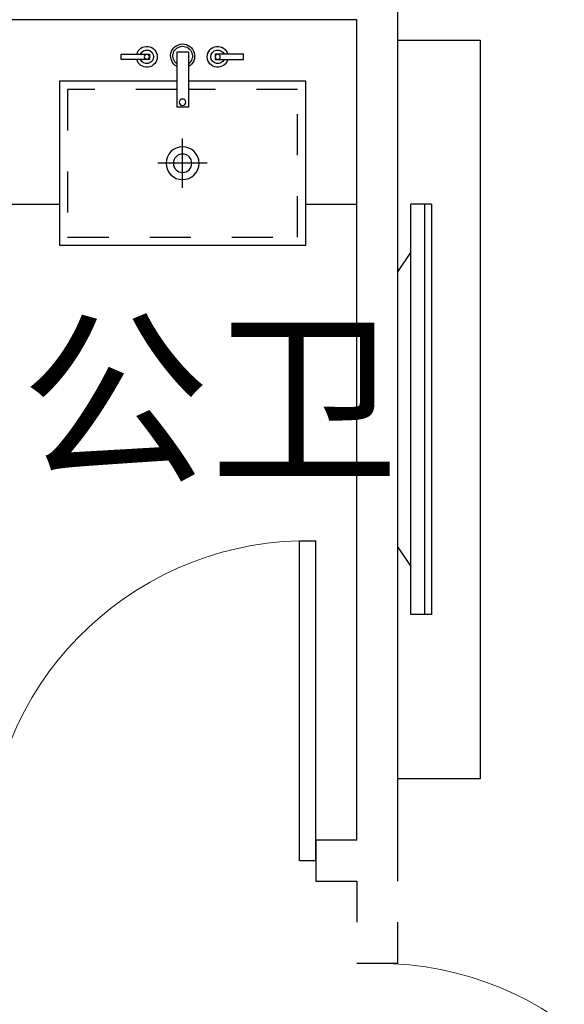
# Model space of a CAD drawing. Header units: millimetres. Extents: x 296296 to 297283, y 219875 to 220035.
# Tile 61 of 256: x 296681.76 to 296683.08, y 220019.42 to 220021.82. Entities that reach past the tile are written whole.
import ezdxf

# ---------------------------------------------------------------- set-up
doc = ezdxf.new("R2010")
doc.units = ezdxf.units.MM
doc.linetypes.add('185洋房-中间套（报建版）-旧规$0$DASH', pattern=[0.35, 0.25, -0.1])
doc.linetypes.add('185洋房-中间套（报建版）-旧规$0$洋房户型$0$DASH', pattern=[0.35, 0.25, -0.1])
doc.styles.get("Standard").update_dxf_attribs({"font": 'arial.ttf'})

# ---------------------------------------------------------------- blocks, each defined once
blk = doc.blocks.new('4uyh5uj6kj67j75rykjtuk7tsik76ykj')
at = {"color": 253}
blk.add_text('公卫', height=337.59, dxfattribs=at).set_placement((833256, 432366.1))
blk = doc.blocks.new('*U1178')
at = {"color": 253}
for p, q in [((424.5, -409.9), (424.5, -289.9)), ((364.5, -349.9), (484.5, -349.9))]:
    blk.add_line(p, q, dxfattribs=at)
for points in [[(124.5, -450), (0, -450), (0, 0), (850, 0), (850, -450), (724.5, -450)], [(438, -149.9), (724.5, -149.9), (724.5, -549.9), (124.5, -549.9), (124.5, -149.9), (410.1, -149.9)]]:
    blk.add_lwpolyline(points, dxfattribs=at)
for points in [[(276.2, -84.4), (345.1, -84.4), (345.1, -96.7), (276.2, -96.7)], [(438, -213.3), (438, -78.4), (410.1, -78.4), (410.1, -213.3)], [(574.4, -84.4), (505.4, -84.4), (505.4, -96.7), (574.4, -96.7)]]:
    blk.add_lwpolyline(points, close=True, dxfattribs=at)
at = {"color": 253, "linetype": '185洋房-中间套（报建版）-旧规$0$洋房户型$0$DASH', "ltscale": 0.2}
blk.add_lwpolyline([(438, -169.9), (704.5, -169.9), (704.5, -529.9), (144.5, -529.9), (144.5, -169.9), (410.1, -169.9)], dxfattribs=at)
at = {"color": 253}
for centre, radius in [((339, -90.5), 6.17), ((511.6, -90.5), 6.17), ((424.6, -201.3), 7.98), ((424.5, -349.9), 40), ((424.5, -349.9), 22.5)]:
    blk.add_circle(centre, radius, dxfattribs=at)
for centre, radius, start, end in [((339, -90.5), 25.4, 194.0486, 165.9514), ((424.3, -88.5), 29.3, 297.9804, 241.0365), ((424.3, -88.5), 23.8, 305.279, 233.4071), ((511.6, -90.5), 25.4, 14.0486, 345.9514), ((339, -90.5), 16.6, 201.7986, 158.2014), ((511.6, -90.5), 16.6, 21.7986, 338.2014)]:
    blk.add_arc(centre, radius, start, end, dxfattribs=at)
blk = doc.blocks.new('*U1185')
at = {"color": 253}
for p, q in [((81.7, 1227.3), (31.1, 1227.3)), ((31.1, 1110), (31.1, 1227.3)), ((64.7, 1227.3), (64.7, 227.3)), ((81.7, 1227.3), (81.7, 227.3)), ((0, 1063.1), (31.1, 1110)), ((31.1, 344.6), (31.1, 1110)), ((0, 391.5), (0, 1063.1)), ((0, 391.5), (31.1, 344.6)), ((31.1, 227.3), (31.1, 344.6)), ((81.7, 227.3), (31.1, 227.3))]:
    blk.add_line(p, q, dxfattribs=at)
blk.add_lwpolyline([(200, -172.7), (0, -172.7), (0, 1627.3), (200, 1627.3)], close=True, dxfattribs=at)
blk = doc.blocks.new('185洋房-中间套（报建版）-旧规$0$洋房户型$0$$DorLib2D$00000001')
at = {"color": 253}
for p, q in [((0.45, 0.975), (0.5, 0.975)), ((0.45, 0), (0.45, 0.975)), ((0.5, 0), (0.5, 0.975)), ((0.5, 0), (0.45, 0))]:
    blk.add_line(p, q, dxfattribs=at)
at = {"color": 253, "lineweight": 13}
blk.add_arc((0.475, 0), 0.975, 91.4693, 180, dxfattribs=at)
blk = doc.blocks.new('185洋房-中间套（报建版）-旧规')
at = {"color": 253, "linetype": 'Continuous'}
for p, q in [((27000, 9800), (27000, 12000)), ((26900, 9900), (26900, 11900)), ((26900, 9900), (26800, 9900)), ((26800, 9900), (26800, 9800)), ((26800, 9800), (26900, 9800))]:
    blk.add_line(p, q, dxfattribs=at)
at = {"color": 253, "linetype": '185洋房-中间套（报建版）-旧规$0$DASH'}
for p, q in [((26900, 9800), (26900, 9600)), ((27000, 9600), (27000, 9800)), ((26900, 9600), (27000, 9600))]:
    blk.add_line(p, q, dxfattribs=at)
at = {"color": 253, "extrusion": (0, 0, -1), "zscale": -1}
blk.add_blockref('*U1178', (-26900, 11900), dxfattribs=at)
at = {"color": 253}
blk.add_blockref('*U1185', (27000, 10222.7), dxfattribs=at)
at = {"color": 253, "xscale": -800, "yscale": -800, "zscale": 100}
for p, rotation in [((26400, 9850), 179.9999999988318), ((26950, 9200), 90)]:
    blk.add_blockref('185洋房-中间套（报建版）-旧规$0$洋房户型$0$$DorLib2D$00000001', p, dxfattribs=dict(at, rotation=rotation))

msp = doc.modelspace()

# ---------------------------------------------------------------- block references
at = {"xscale": 0.001, "yscale": 0.001, "zscale": 0.001}
msp.add_blockref('4uyh5uj6kj67j75rykjtuk7tsik76ykj', (295848.5037, 219588.3578), dxfattribs=at)

# ---------------------------------------------------------------- next in the draw order: block references
msp.add_blockref('185洋房-中间套（报建版）-旧规', (296655.6786, 220009.9162), dxfattribs=at)

doc.saveas('drawing.dxf')
